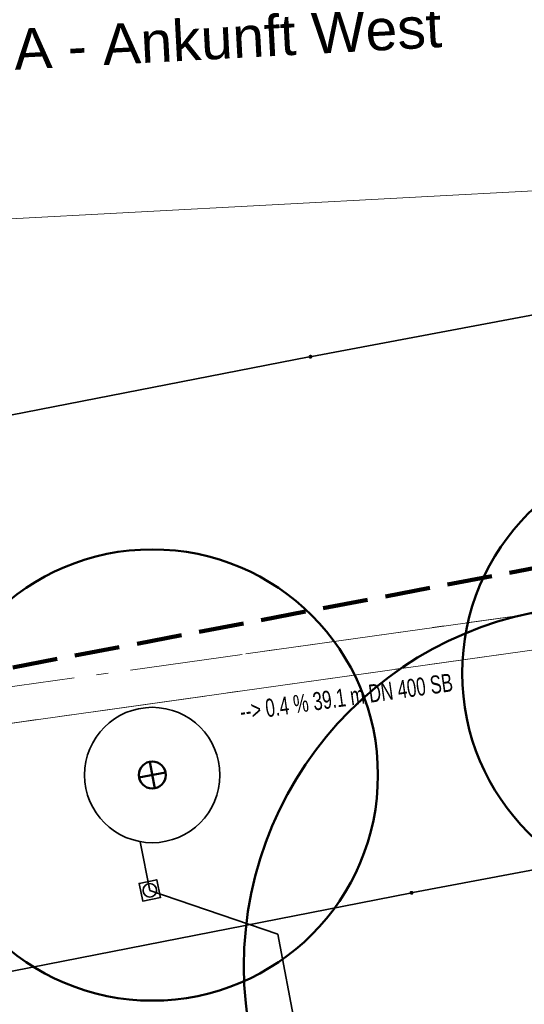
# Model space of a CAD drawing. Extents: x 3503739 to 3504470, y 5375172 to 5375561.
# Tile 44 of 121: x 3504121.8 to 3504127.39, y 5375383.37 to 5375394.28. Entities that reach past the tile are written whole.
import ezdxf

# ---------------------------------------------------------------- set-up
doc = ezdxf.new("R2010")
doc.units = 0
doc.header["$MEASUREMENT"] = 0
for name, pattern in [('1', [1.4, 0.5, -0.2, 0.5, -0.2]), ('140', [41.5, 15, -3.5, 15, -3.5, 1, -3.5]), ('240', [1.88, 1.25, -0.25, 0.13, -0.25]), ('33', [12, 4, -8])]:
    doc.linetypes.add(name, pattern=pattern)
for name, color, linetype in [('3WP_KANALISATION', 7, 'Continuous'), ('_4WP_KANCAD_', 7, 'Continuous'), ('_4WP_KANCADT_', 7, 'Continuous'), ('_4WP_STADT_BEW_S', 7, 'Continuous'), ('_4WP_STEIGBEZEIC', 7, 'Continuous'), ('BHM_BAUM_NEU', 7, 'Continuous'), ('K_FLURSTUECKE', 7, 'Continuous'), ('K_GRENZEN-UNABGE', 7, 'Continuous'), ('KMB_AUFBETON', 7, 'Continuous'), ('KMP_TIEF20-05-25', 7, 'Continuous'), ('PUNKTHOEHENATTDEF', 7, 'Continuous'), ('PUNKTNUMMERNATTDEF', 7, 'Continuous'), ('PUNKTSPEZIFIKATION', 7, 'Continuous')]:
    doc.layers.add(name, color=color, linetype=linetype)
doc.styles.add('534', font='ARIAL.TTF', dxfattribs={"height": 0.452686})
doc.styles.add('79', font='TXT', dxfattribs={"width": 0.7, "height": 0.2})

# ---------------------------------------------------------------- blocks, each defined once
blk = doc.blocks.new('PUNKT')
blk.add_point((0, 0))
at = {"layer": 'PUNKTHOEHENATTDEF', "linetype": 'Continuous', "flags": 1}
blk.add_attdef('PUNKTHOEHE', (1, -0.5), '', height=0.8, dxfattribs=at)
at = {"layer": 'PUNKTNUMMERNATTDEF', "linetype": 'Continuous', "flags": 1}
blk.add_attdef('PUNKTNUMMER', (1, 0.5), '', height=0.8, dxfattribs=at)
at = {"layer": 'PUNKTSPEZIFIKATION', "linetype": 'Continuous', "flags": 1}
blk.add_attdef('PUNKTSPEZIFIKATION', (1, -1.5), '', height=0.8, dxfattribs=at)
blk = doc.blocks.new('10-UNVERMARKT')
at = {"color": 255, "linetype": '33', "lineweight": 13}
blk.add_circle((0, 0), 0.0789, dxfattribs=at)
at = {"color": 252, "linetype": 'Continuous', "lineweight": 25}
blk.add_circle((0, 0), 0.0325, dxfattribs=at)

msp = doc.modelspace()

# ---------------------------------------------------------------- linework, layer by layer
at = {"layer": '3WP_KANALISATION', "color": 7, "linetype": '140', "lineweight": 18}
msp.add_lwpolyline([(3504102.138, 5375383.74), (3504139.214, 5375388.948), (3504139.158, 5375389.344), (3504102.082, 5375384.136)], dxfattribs=at)
at = {"layer": '_4WP_KANCAD_', "color": 7, "linetype": '240', "lineweight": 18}
msp.add_lwpolyline([(3504102.138, 5375383.74), (3504139.214, 5375388.948), (3504139.158, 5375389.344), (3504102.082, 5375384.136)], dxfattribs=at)
at = {"layer": '_4WP_STADT_BEW_S', "color": 142, "linetype": 'Continuous', "lineweight": 35}
for p, q in [((3504123.135, 5375385.176), (3504123.241, 5375384.637)), ((3504124.659, 5375384.15), (3504123.241, 5375384.637)), ((3504126.256, 5375375.762), (3504124.659, 5375384.15))]:
    msp.add_line(p, q, dxfattribs=at)
msp.add_lwpolyline([(3504123.359, 5375384.559), (3504123.163, 5375384.518), (3504123.122, 5375384.714), (3504123.318, 5375384.755), (3504123.36, 5375384.554)], dxfattribs=at)
for centre, radius in [((3504123.268, 5375385.915), 0.75), ((3504123.241, 5375384.637), 0.075)]:
    msp.add_circle(centre, radius, dxfattribs=at)
at = {"layer": 'BHM_BAUM_NEU', "color": 91, "linetype": 'Continuous', "lineweight": 50}
for p, q in [((3504123.296, 5375385.767), (3504123.24, 5375386.062)), ((3504123.415, 5375385.943), (3504123.12, 5375385.887))]:
    msp.add_line(p, q, dxfattribs=at)
for centre, radius in [((3504129.201, 5375387.044), 2.5), ((3504123.268, 5375385.915), 2.5), ((3504128.282, 5375383.795), 4), ((3504123.268, 5375385.915), 0.15)]:
    msp.add_circle(centre, radius, dxfattribs=at)
at = {"layer": 'K_FLURSTUECKE', "color": 252, "linetype": 'Continuous', "lineweight": 35}
for p, q in [((3504125.036, 5375390.553), (3504144.664, 5375394.237)), ((3504144.664, 5375394.237), (3504125.036, 5375390.553)), ((3504125.036, 5375390.553), (3504144.664, 5375394.237)), ((3504144.664, 5375394.237), (3504125.036, 5375390.553)), ((3504106.335, 5375386.903), (3504125.005, 5375390.547)), ((3504125.005, 5375390.547), (3504106.335, 5375386.903)), ((3504106.335, 5375386.903), (3504125.005, 5375390.547)), ((3504125.005, 5375390.547), (3504106.335, 5375386.903)), ((3504145.784, 5375388.297), (3504126.156, 5375384.613)), ((3504126.156, 5375384.613), (3504145.784, 5375388.297)), ((3504145.784, 5375388.297), (3504126.156, 5375384.613)), ((3504126.156, 5375384.613), (3504145.784, 5375388.297)), ((3504126.125, 5375384.607), (3504107.465, 5375380.953)), ((3504107.465, 5375380.953), (3504126.125, 5375384.607)), ((3504126.125, 5375384.607), (3504107.465, 5375380.953)), ((3504107.465, 5375380.953), (3504126.125, 5375384.607))]:
    msp.add_line(p, q, dxfattribs=at)
at = {"layer": 'KMB_AUFBETON', "color": 92, "linetype": 'Continuous', "lineweight": 13}
msp.add_line((3504136.214, 5375392.854), (3504114.993, 5375391.721), dxfattribs=at)
at = {"layer": 'KMP_TIEF20-05-25', "color": 250, "linetype": '1', "lineweight": 100}
msp.add_line((3504144.219, 5375391.397), (3504116.791, 5375386.167), dxfattribs=at)

# ---------------------------------------------------------------- block references
at = {"layer": 'K_GRENZEN-UNABGE', "color": 252, "xscale": 0.2, "yscale": 0.2}
for p in [(3504125.02, 5375390.55), (3504125.02, 5375390.55), (3504126.14, 5375384.61), (3504126.14, 5375384.61)]:
    msp.add_blockref('10-UNVERMARKT', p, dxfattribs=at)
at = {"layer": 'K_GRENZEN-UNABGE', "color": 252}
for p in [(3504125.02, 5375390.55), (3504125.02, 5375390.55), (3504126.14, 5375384.61), (3504126.14, 5375384.61)]:
    msp.add_blockref('PUNKT', p, dxfattribs=at)

# ---------------------------------------------------------------- texts
at = {"layer": '_4WP_KANCADT_', "color": 7, "linetype": 'Continuous', "style": '79', "width": 0.7}
msp.add_text('--> 0.4 % 39.1 m DN 400 SB', height=0.2, rotation=7.9959, dxfattribs=at).set_placement((3504124.253, 5375386.515))
at = {"layer": '_4WP_STEIGBEZEIC', "color": 250, "linetype": 'Continuous', "style": '534'}
msp.add_text('Steig A - Ankunft West', height=0.45269, rotation=3.0577, dxfattribs=at).set_placement((3504120.131, 5375393.642))

doc.saveas('drawing.dxf')
